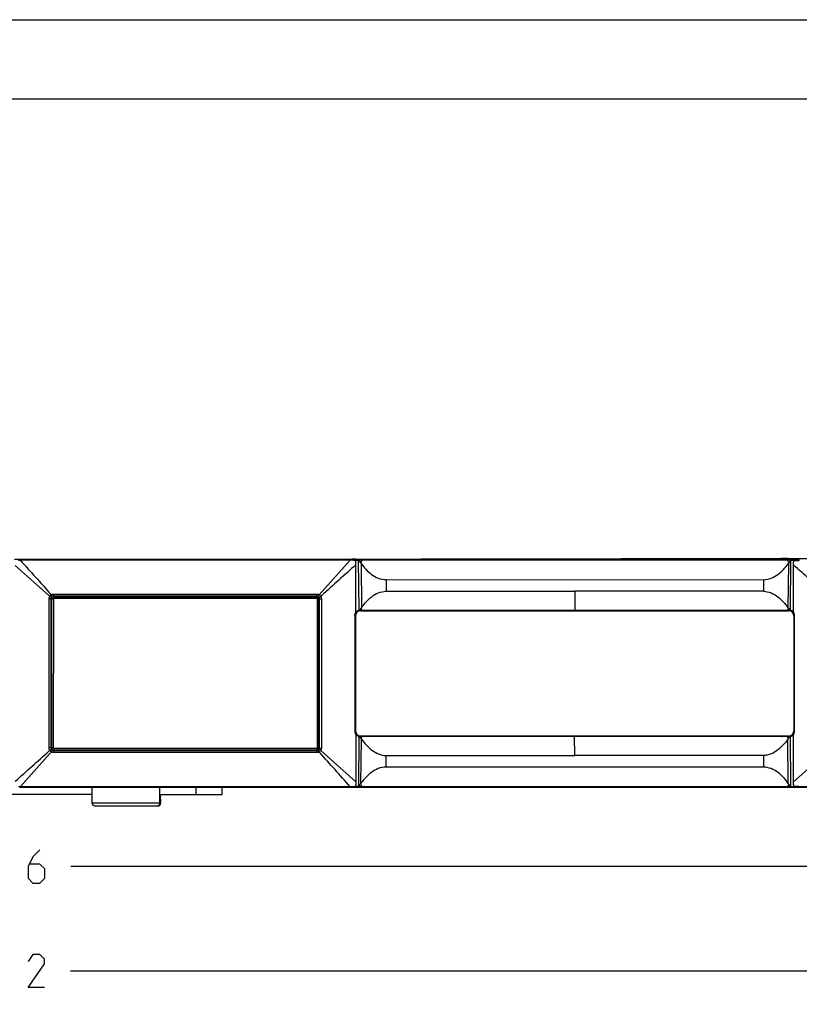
# Model space of a CAD drawing. Header units: inches. Extents: x 0 to 17, y 0 to 11.
# Tile 18 of 29: x 8 to 11, y 7.3 to 11. Entities that reach past the tile are written whole.
import ezdxf

# ---------------------------------------------------------------- set-up
doc = ezdxf.new("R2010")
doc.units = ezdxf.units.IN
doc.header["$LTSCALE"] = 0.935
doc.header["$MEASUREMENT"] = 0
doc.layers.get('0').update_dxf_attribs({"linetype": 'CONTINUOUS'})
doc.styles.add('TEXTSTYLE_2', font='txt', dxfattribs={"width": 0.8})
doc.dimstyles.new('DIMSTYLE_1', dxfattribs={"dimtxt": 0.125, "dimasz": 0.1875, "dimexe": 0.125, "dimexo": 0.0625, "dimgap": 0.0625, "dimtad": 0, "dimtih": 1, "dimtoh": 1, "dimdec": 0, "dimlfac": 2, "dimzin": 4, "dimdsep": 46, "dimtxsty": 'TEXTSTYLE_2', "dimblk": '_FILLED', "dimblk1": '_FILLED', "dimblk2": '_FILLED', "dimcen": 0.09, "dimazin": 1, "dimtfac": 1, "dimtofl": 0, "dimtmove": 0, "dimatfit": 3, "dimldrblk": '_FILLED', "dimfxl": 1, "dimtolj": 1, "dimtzin": 4, "dimarcsym": 0})

# ---------------------------------------------------------------- blocks, each defined once
blk = doc.blocks.new('_FILLED')
at = {"color": 0, "linetype": 'ByBlock'}
blk.add_solid([(0, 0), (-1, 0.167), (-1, -0.167)], dxfattribs=at)
blk = doc.blocks.new('*D1')
at = {"color": 2, "linetype": 'Continuous', "transparency": 16777216}
for p, q in [((3.2545, 8.1066), (3.2544, 7.2854)), ((12.7457, 8.1063), (12.7456, 7.2842)), ((3.2544, 7.4104), (7.7902, 7.4098)), ((12.7456, 7.4092), (8.2098, 7.4098))]:
    blk.add_line(p, q, dxfattribs=at)
at = {"color": 2, "linetype": 'Continuous', "transparency": 16777216, "xscale": 0.1875, "yscale": 0.1875, "zscale": 0.1875}
for p, rotation in [((3.2544, 7.4104), 179.9931780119), ((12.7456, 7.4092), 359.9931780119)]:
    blk.add_blockref('_FILLED', p, dxfattribs=dict(at, rotation=rotation))
at = {"color": 2, "linetype": 'Continuous', "transparency": 16777216, "insert": (8, 7.4723), "char_height": 0.125, "width": 0.441964, "attachment_point": 2, "line_spacing_factor": 0.9, "style": 'TEXTSTYLE_2'}
blk.add_mtext('{\\ftxt;\\W0.0001;\\H0.0001;\\~}{\\ftxt;\\W2.3571428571;\\H0.125; }{\\ftxt;\\W0.0001;\\H0.0001;\\~}', dxfattribs=at)
blk = doc.blocks.new('*D3')
at = {"color": 2, "linetype": 'Continuous', "transparency": 16777216}
for p, q in [((3.4119, 8.0889), (3.4119, 7.6795)), ((12.5882, 8.0886), (12.5882, 7.6795)), ((3.4119, 7.8045), (7.7903, 7.8045)), ((12.5882, 7.8045), (8.2099, 7.8045))]:
    blk.add_line(p, q, dxfattribs=at)
at = {"color": 2, "linetype": 'Continuous', "transparency": 16777216, "xscale": 0.1875, "yscale": 0.1875, "zscale": 0.1875, "rotation": 180}
blk.add_blockref('_FILLED', (3.4119, 7.8045), dxfattribs=at)
at = {"color": 2, "linetype": 'Continuous', "transparency": 16777216, "xscale": 0.1875, "yscale": 0.1875, "zscale": 0.1875}
blk.add_blockref('_FILLED', (12.5882, 7.8045), dxfattribs=at)
at = {"color": 2, "linetype": 'Continuous', "transparency": 16777216, "insert": (8.0001, 7.867), "char_height": 0.125, "width": 0.441964, "attachment_point": 2, "line_spacing_factor": 0.9, "style": 'TEXTSTYLE_2'}
blk.add_mtext('{\\ftxt;\\W0.0001;\\H0.0001;\\~}{\\ftxt;\\W2.3571428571;\\H0.125; }{\\ftxt;\\W0.0001;\\H0.0001;\\~}', dxfattribs=at)

msp = doc.modelspace()

# ---------------------------------------------------------------- linework, layer by layer
at = {"color": 7, "linetype": 'Continuous'}
for p, q in [((0, 11), (17, 11)), ((16.7, 10.7), (0.3, 10.7)), ((8.0176, 8.9628), (7.9977, 8.9627)), ((8.019, 8.9614), (8.0134, 8.9606)), ((9.265, 8.9624), (8.0176, 8.9626)), ((8.0176, 8.9626), (8.019, 8.9614)), ((8.019, 8.9628), (12.1778, 8.9705)), ((8.019, 8.9614), (8.019, 8.9599)), ((8.019, 8.9614), (8.0203, 8.9614)), ((8.0203, 8.9614), (9.2653, 8.9612)), ((8.0203, 8.9614), (8.0203, 8.9607)), ((9.2641, 8.9598), (8.0203, 8.96)), ((8.5188, 8.9625), (9.2428, 8.9639)), ((9.148, 8.8293), (9.2641, 8.9598)), ((9.2416, 8.9639), (9.2416, 8.9624)), ((9.2428, 8.964), (9.2428, 8.9651)), ((9.2428, 8.9639), (9.2428, 8.9624)), ((9.2604, 8.9639), (9.2705, 8.9639)), ((9.2604, 8.9639), (9.2604, 8.9621)), ((9.2637, 8.9624), (9.2638, 8.9637)), ((9.2638, 8.964), (9.2639, 8.9651)), ((9.2638, 8.9637), (9.2638, 8.9639)), ((9.264, 8.9612), (9.2641, 8.9598)), ((9.2653, 8.9612), (9.265, 8.9624)), ((9.2653, 8.9612), (9.2653, 8.9598)), ((9.2724, 8.9639), (9.2705, 8.9639)), ((9.273, 8.9639), (9.2724, 8.9639)), ((9.2732, 8.9637), (9.2745, 8.9627)), ((9.2777, 8.9627), (9.2745, 8.9627)), ((9.2779, 8.9639), (9.2758, 8.9639)), ((9.2829, 8.9627), (9.2777, 8.9627)), ((9.283, 8.9639), (9.2779, 8.9639)), ((9.2829, 8.9613), (9.293, 8.9612)), ((9.2829, 8.9613), (9.2829, 8.9594)), ((9.2863, 8.9593), (9.2829, 8.9594)), ((9.2857, 8.9639), (9.283, 8.9639)), ((9.2857, 8.9639), (10.8897, 8.9669)), ((10.8917, 8.9657), (9.2857, 8.9627)), ((9.2857, 8.9639), (9.2857, 8.9627)), ((9.2863, 8.9613), (9.2861, 8.9624)), ((9.2863, 8.9593), (9.2863, 8.9613)), ((9.2962, 8.9593), (9.2863, 8.9593)), ((9.2949, 8.9612), (9.293, 8.9612)), ((9.2956, 8.9612), (9.2949, 8.9612)), ((9.2957, 8.961), (9.297, 8.96)), ((9.2961, 8.9597), (9.2962, 8.9593)), ((9.2979, 8.7714), (9.2962, 8.9593)), ((9.3003, 8.96), (9.297, 8.96)), ((9.297, 8.96), (9.2992, 8.9569)), ((9.2992, 8.9569), (9.3034, 8.9508)), ((9.3068, 8.96), (9.3003, 8.96)), ((9.3067, 8.9569), (9.3034, 8.9508)), ((9.3083, 8.96), (9.3067, 8.9569)), ((9.3083, 8.9612), (10.9153, 8.961)), ((9.3083, 8.9612), (9.3083, 8.96)), ((10.9173, 8.9598), (9.3083, 8.96)), ((10.8996, 8.967), (10.8897, 8.9669)), ((10.8897, 8.9669), (10.8897, 8.9657)), ((10.901, 8.9657), (10.8897, 8.9657)), ((10.8916, 8.9622), (10.8897, 8.9657)), ((10.8988, 8.9626), (10.8986, 8.9622)), ((10.901, 8.9657), (10.8988, 8.9626)), ((10.9017, 8.9622), (10.9018, 8.965)), ((10.9018, 8.9669), (10.9039, 8.967)), ((10.9117, 8.965), (10.9018, 8.965)), ((10.9039, 8.967), (10.905, 8.967)), ((10.9151, 8.967), (10.905, 8.967)), ((10.9116, 8.967), (10.9116, 8.9682)), ((10.9116, 8.967), (10.9117, 8.965)), ((10.915, 8.9652), (10.9117, 8.965)), ((10.915, 8.9652), (10.9151, 8.967)), ((10.9252, 8.961), (10.9153, 8.961)), ((10.9153, 8.961), (10.9153, 8.9598)), ((10.9266, 8.9598), (10.9153, 8.9598)), ((10.9202, 8.9506), (10.9153, 8.9598)), ((10.9244, 8.9567), (10.9202, 8.9506)), ((10.9204, 8.9654), (10.9326, 8.9656)), ((10.9266, 8.9598), (10.9244, 8.9567)), ((10.9256, 8.7712), (10.9274, 8.9591)), ((10.9274, 8.961), (10.9291, 8.961)), ((10.9373, 8.9591), (10.9274, 8.9591)), ((10.9291, 8.961), (10.9306, 8.9611)), ((10.9407, 8.9611), (10.9306, 8.9611)), ((10.9326, 8.9663), (10.9326, 8.967)), ((10.9326, 8.9656), (10.9326, 8.9663)), ((12.1753, 8.9679), (10.9339, 8.9656)), ((10.9339, 8.9656), (10.9339, 8.9668)), ((10.9339, 8.9656), (10.9369, 8.9622)), ((10.9339, 8.9656), (10.9369, 8.9622)), ((10.9372, 8.9611), (10.937, 8.9622)), ((10.9372, 8.9611), (10.9373, 8.9591)), ((10.9406, 8.9592), (10.9373, 8.9591)), ((10.9406, 8.9592), (10.9407, 8.9611)), ((10.958, 8.9622), (10.9583, 8.961)), ((10.9583, 8.961), (10.9595, 8.961)), ((10.9583, 8.9596), (10.9583, 8.961)), ((8.1279, 8.8273), (8.0007, 8.9404)), ((9.2863, 8.7642), (9.2863, 8.9427)), ((9.3034, 8.9508), (9.3055, 8.9479)), ((9.3055, 8.9479), (9.307, 8.7808)), ((10.9181, 8.9477), (10.9166, 8.7806)), ((10.9181, 8.9477), (10.9202, 8.9506)), ((10.9372, 8.764), (10.9372, 8.9425)), ((9.3999, 8.8869), (10.8241, 8.8867)), ((9.3999, 8.8869), (9.4, 8.8432)), ((10.8241, 8.8867), (10.8239, 8.843)), ((8.1285, 8.2515), (8.1285, 8.815)), ((8.136, 8.815), (8.1285, 8.815)), ((8.1368, 8.8295), (8.1338, 8.8331)), ((8.136, 8.815), (8.136, 8.2515)), ((8.1362, 8.2515), (8.1363, 8.815)), ((8.1379, 8.815), (8.1378, 8.2515)), ((8.1379, 8.815), (8.1444, 8.815)), ((8.1384, 8.2515), (8.1385, 8.815)), ((8.1444, 8.815), (8.1443, 8.2515)), ((8.1458, 8.8244), (8.1459, 8.8248)), ((9.1386, 8.8227), (8.1458, 8.8228)), ((8.1458, 8.8228), (8.1459, 8.8224)), ((8.1459, 8.8248), (8.146, 8.8308)), ((9.1388, 8.8247), (8.1459, 8.8248)), ((8.1459, 8.8224), (9.1388, 8.8223)), ((8.146, 8.8165), (8.1459, 8.8224)), ((8.146, 8.8324), (9.1388, 8.8323)), ((8.146, 8.8308), (8.146, 8.8324)), ((8.146, 8.8165), (9.1388, 8.8164)), ((9.1386, 8.8227), (9.1388, 8.8223)), ((9.1389, 8.8307), (9.1388, 8.8323)), ((9.1388, 8.8247), (9.1389, 8.8307)), ((9.1388, 8.8223), (9.1388, 8.8164)), ((9.1404, 8.8148), (9.1403, 8.2514)), ((9.1465, 8.8148), (9.1404, 8.8148)), ((9.1463, 8.8148), (9.1462, 8.2514)), ((9.1465, 8.2514), (9.1465, 8.8148)), ((9.1481, 8.8148), (9.148, 8.2514)), ((9.1481, 8.8148), (9.1563, 8.8148)), ((9.1486, 8.2514), (9.1487, 8.8148)), ((9.1563, 8.8148), (9.1562, 8.2514)), ((9.4, 8.8432), (10.112, 8.8431)), ((10.112, 8.8431), (10.1118, 8.7718)), ((10.8239, 8.843), (10.112, 8.8431)), ((9.305, 8.7779), (9.3009, 8.7718)), ((9.3019, 8.7713), (9.3041, 8.7713)), ((9.3083, 8.7718), (9.3021, 8.7719)), ((9.3041, 8.7695), (10.9195, 8.7693)), ((9.305, 8.7779), (9.3083, 8.7718)), ((9.3083, 8.7718), (10.1118, 8.7718)), ((10.1118, 8.7718), (10.9153, 8.7717)), ((10.912, 8.7703), (10.912, 8.7711)), ((10.9186, 8.7777), (10.9153, 8.7717)), ((10.9153, 8.7717), (10.9214, 8.7717)), ((10.9186, 8.7777), (10.9227, 8.7716)), ((9.282, 8.7518), (9.282, 8.3144)), ((9.2841, 8.7498), (9.2841, 8.3164)), ((9.2843, 8.3164), (9.2844, 8.7498)), ((10.9392, 8.7496), (10.9391, 8.3162)), ((10.9415, 8.3142), (10.9415, 8.7516)), ((9.2863, 8.302), (9.2863, 8.1235)), ((9.2935, 8.2983), (9.2914, 8.2983)), ((9.2978, 8.2948), (9.2961, 8.1069)), ((9.305, 8.2883), (9.3008, 8.2944)), ((9.302, 8.2943), (9.3082, 8.2943)), ((10.9194, 8.2965), (9.304, 8.2967)), ((9.3082, 8.2943), (9.305, 8.2883)), ((10.1117, 8.2943), (9.3082, 8.2943)), ((10.089, 8.2948), (10.089, 8.2966)), ((10.1119, 8.2229), (10.1117, 8.2943)), ((10.9152, 8.2942), (10.1117, 8.2943)), ((10.8942, 8.2953), (10.8936, 8.2965)), ((10.8938, 8.2947), (10.8942, 8.2953)), ((10.9014, 8.2947), (10.9014, 8.2965)), ((10.9129, 8.2947), (10.9129, 8.2965)), ((10.9185, 8.2881), (10.9152, 8.2942)), ((10.9152, 8.2942), (10.9214, 8.2941)), ((10.9185, 8.2881), (10.9226, 8.2942)), ((10.9273, 8.1067), (10.9256, 8.2946)), ((10.9371, 8.1233), (10.9371, 8.3018)), ((8.1362, 8.2515), (8.1285, 8.2515)), ((8.1443, 8.2515), (8.1378, 8.2515)), ((9.1388, 8.2498), (8.1459, 8.25)), ((8.1459, 8.2441), (8.1459, 8.25)), ((9.1388, 8.2498), (9.1387, 8.2439)), ((9.1403, 8.2514), (9.1465, 8.2514)), ((9.148, 8.2514), (9.1562, 8.2514)), ((9.3054, 8.1183), (9.307, 8.2854)), ((10.918, 8.1181), (10.9165, 8.2852)), ((8.1336, 8.2335), (8.0202, 8.1065)), ((8.1314, 8.2424), (8.1277, 8.2394)), ((8.1457, 8.2436), (8.1459, 8.2441)), ((8.1457, 8.2436), (9.1386, 8.2435)), ((9.1386, 8.2419), (8.1457, 8.242)), ((8.1459, 8.2416), (8.1457, 8.242)), ((9.1387, 8.2439), (8.1459, 8.2441)), ((8.1459, 8.2416), (9.1387, 8.2415)), ((8.1459, 8.2416), (8.1459, 8.2358)), ((9.1388, 8.234), (8.1459, 8.2341)), ((9.1386, 8.2435), (9.1387, 8.2439)), ((9.1386, 8.2419), (9.1387, 8.2415)), ((9.1387, 8.2415), (9.1388, 8.234)), ((9.1533, 8.2422), (9.2863, 8.1235)), ((9.3998, 8.1793), (9.4, 8.223)), ((9.4, 8.223), (10.1119, 8.2229)), ((10.8238, 8.2228), (10.1119, 8.2229)), ((10.8238, 8.2228), (10.824, 8.1791)), ((10.9371, 8.1233), (11.0671, 8.2389)), ((10.824, 8.1791), (9.3998, 8.1793)), ((8.0133, 8.1059), (8.0189, 8.1051)), ((8.0189, 8.1051), (8.0174, 8.1039)), ((8.0174, 8.1039), (12.2054, 8.1034)), ((8.0189, 8.1051), (8.0189, 8.1066)), ((8.0189, 8.1051), (8.0202, 8.1051)), ((8.0197, 8.1066), (8.0202, 8.1065)), ((8.0202, 8.1065), (9.2639, 8.1064)), ((8.0202, 8.1051), (8.0202, 8.1058)), ((8.0202, 8.1051), (9.2652, 8.105)), ((8.2909, 8.043), (8.2908, 8.1039)), ((8.5465, 8.0435), (8.5464, 8.1039)), ((8.6838, 8.0766), (8.6838, 8.1038)), ((8.7815, 8.0766), (8.7815, 8.1038)), ((9.2639, 8.1064), (9.2639, 8.105)), ((9.2652, 8.105), (9.2649, 8.1038)), ((9.2652, 8.1064), (9.2652, 8.105)), ((9.2828, 8.1068), (9.2862, 8.1069)), ((9.2828, 8.1049), (9.2828, 8.1068)), ((9.2929, 8.1049), (9.2828, 8.1049)), ((9.2862, 8.1049), (9.286, 8.1038)), ((9.2862, 8.1069), (9.2961, 8.1069)), ((9.2862, 8.1049), (9.2862, 8.1069)), ((9.2947, 8.1053), (9.2929, 8.1049)), ((9.2951, 8.105), (9.2929, 8.1049)), ((9.2989, 8.105), (9.296, 8.105)), ((9.2969, 8.1062), (9.2991, 8.1093)), ((9.2969, 8.1062), (9.3082, 8.1062)), ((9.2991, 8.1093), (9.3033, 8.1154)), ((9.3017, 8.1062), (9.3031, 8.1062)), ((9.3054, 8.1183), (9.3033, 8.1154)), ((9.3033, 8.1154), (9.3082, 8.1062)), ((9.3064, 8.1062), (10.9152, 8.106)), ((9.3082, 8.105), (9.3082, 8.1062)), ((10.9152, 8.1048), (9.3082, 8.105)), ((10.9152, 8.106), (10.9168, 8.1091)), ((10.9152, 8.106), (10.9236, 8.106)), ((10.9152, 8.1048), (10.9152, 8.106)), ((10.9237, 8.1048), (10.9152, 8.1048)), ((10.9168, 8.1091), (10.9201, 8.1152)), ((10.9201, 8.1152), (10.918, 8.1181)), ((10.9243, 8.1091), (10.9201, 8.1152)), ((10.9236, 8.106), (10.926, 8.1061)), ((10.9265, 8.106), (10.9243, 8.1091)), ((10.926, 8.1061), (10.9265, 8.106)), ((10.9273, 8.1067), (10.9372, 8.1067)), ((10.9273, 8.1063), (10.9273, 8.1067)), ((10.9305, 8.1048), (10.9274, 8.1048)), ((10.9406, 8.1047), (10.9305, 8.1048)), ((10.9369, 8.1036), (10.9371, 8.1047)), ((10.9371, 8.1047), (10.9372, 8.1067)), ((10.9372, 8.1067), (10.9405, 8.1066)), ((10.9405, 8.1066), (10.9406, 8.1047)), ((10.9582, 8.1048), (10.9579, 8.1036)), ((10.9582, 8.1062), (10.9582, 8.1048)), ((10.9594, 8.1048), (10.9582, 8.1048)), ((10.9594, 8.1062), (10.9594, 8.1048)), ((12.2032, 8.1046), (10.9594, 8.1048)), ((7.6649, 8.0768), (8.2908, 8.0767)), ((8.5465, 8.0766), (8.7815, 8.0766)), ((8.5495, 8.0427), (8.5494, 8.0766)), ((8.5465, 8.0435), (8.2909, 8.043)), ((8.2909, 8.043), (8.2909, 8.043)), ((8.3008, 8.0332), (8.5367, 8.0336)), ((8.3037, 8.0324), (8.5397, 8.0329)), ((8.5495, 8.0427), (8.5464, 8.0427))]:
    msp.add_line(p, q, dxfattribs=at)
for points in [[(10.901, 8.9657), (10.8999, 8.9657), (10.8985, 8.9657), (10.897, 8.9657)], [(10.9266, 8.9598), (10.9255, 8.9597), (10.9241, 8.9598), (10.9226, 8.9598)], [(9.2969, 8.1062), (9.2979, 8.1063), (9.2991, 8.1062), (9.3017, 8.1062)]]:
    msp.add_lwpolyline(points, dxfattribs=at)
at = {"color": 2, "linetype": 'Continuous'}
for points in [[(8.0938, 7.867), (8.0671, 7.8402), (8.0492, 7.8045), (8.0492, 7.7598), (8.0671, 7.742), (8.0938, 7.742), (8.1117, 7.7598), (8.1117, 7.7956), (8.0938, 7.8134), (8.0552, 7.8134)], [(8.1116, 7.3473), (8.0491, 7.3473), (8.1116, 7.4366), (8.1116, 7.4544), (8.0938, 7.4723), (8.067, 7.4723), (8.0491, 7.4455)]]:
    msp.add_lwpolyline(points, dxfattribs=at)
at = {"color": 7, "linetype": 'Continuous'}
for centre, radius, start, end in [((8.0076, 9.5349), 0.5751, 271.131, 271.2639), ((7.8564, 8.9597), 0.1639, 0.1017, 0.3482), ((40.5934, 38.0089), 43.6446, 221.72689, 221.95034), ((9.2419, 8.5785), 0.3839, 89.8592, 90.0426), ((9.2376, 12.532), 3.5681, 270.0832, 270.3652), ((9.2456, 9.0697), 0.1073, 268.5023, 269.5381), ((9.3016, 8.962), 0.0378, 179.2961, 180.0096), ((9.2636, 8.5751), 0.3847, 89.7455, 89.9288), ((9.2672, 12.5016), 3.5404, 269.9691, 270.2538), ((9.2769, 8.7865), 0.1774, 90.3279, 91.2308), ((9.2842, 8.4093), 0.5534, 89.9949, 90.1333), ((9.2841, 8.8046), 0.1581, 89.4206, 89.9464), ((9.299, 8.7863), 0.1749, 90.213, 91.1303), ((9.3021, 5.4296), 3.5316, 89.8996, 90.0604), ((9.3064, 8.8015), 0.1584, 89.3068, 89.8326), ((10.8995, 8.8432), 0.1237, 88.9253, 89.9579), ((10.9051, 8.962), 0.00504, 91.4598, 105.8703), ((10.9258, 8.7795), 0.186, 91.6541, 93.3219), ((10.9245, 12.5352), 3.5682, 269.8486, 270.1306), ((10.9249, 8.837), 0.124, 88.8069, 89.8446), ((10.9307, 8.9561), 0.00499, 91.3674, 105.8484), ((10.935, 8.5817), 0.3839, 90.1712, 90.3546), ((10.9572, 12.5133), 3.5522, 269.733, 270.017), ((10.9599, 8.5749), 0.3847, 90.0575, 90.2409), ((48.1685, -34.6185), 58.3901, 131.751671, 131.92199), ((-18.4599, -24.1456), 44.2607, 48.1634, 48.38059), ((7.7085, 8.3671), 0.6227, 47.2173, 47.6556), ((8.1458, 8.815), 0.00978, 125.4201, 145.0027), ((8.1458, 8.815), 0.00788, 89.9983, 179.9896), ((8.1459, 8.815), 0.00747, 89.9969, 179.9911), ((8.146, 8.815), 0.00156, 89.9811, 180.0067), ((9.1181, 8.8175), 0.0159, 19.2836, 33.752), ((9.1386, 8.8148), 0.00788, 359.9968, 89.9881), ((9.1388, 8.8148), 0.00747, 359.9953, 89.9895), ((9.1388, 8.8148), 0.00156, 359.9797, 90.0052), ((9.3041, 8.7498), 0.0197, 89.9983, 179.9896), ((9.3023, 8.7516), 0.0203, 94.0188, 102.5794), ((9.3021, 8.7519), 0.0199, 89.955, 93.4471), ((9.4842, 8.6561), 0.2166, 144.8499, 145.7924), ((10.8943, 8.7559), 0.0197, 43.5441, 51.0373), ((10.8963, 8.7579), 0.0199, 38.2507, 41.581), ((10.8963, 8.7579), 0.02, 35.146, 38.436), ((10.7404, 8.6576), 0.2149, 33.983, 34.9308), ((10.9195, 8.7496), 0.0197, 359.9968, 89.9881), ((10.9215, 8.7517), 0.0199, 86.5402, 90.0317), ((10.9212, 8.7517), 0.02, 77.308, 85.9343), ((9.304, 8.7498), 0.0198, 161.9988, 179.9271), ((9.3039, 8.3164), 0.0198, 180.0593, 197.9854), ((9.304, 8.3164), 0.0197, 179.9968, 269.9881), ((9.3023, 8.3146), 0.0203, 257.4088, 265.9746), ((9.302, 8.3143), 0.0199, 266.5461, 270.0314), ((9.4841, 8.41), 0.2166, 214.1992, 215.1422), ((10.5911, 8.5003), 0.366, 325.926, 326.1531), ((10.7402, 8.4084), 0.2151, 325.0575, 326.004), ((10.9194, 8.3162), 0.0197, 269.9983, 359.9896), ((10.9214, 8.3141), 0.0199, 269.9546, 273.4393), ((10.9212, 8.3141), 0.02, 274.045, 282.6765), ((8.1457, 8.2515), 0.00788, 179.9968, 269.9881), ((8.1459, 8.2515), 0.00747, 179.9953, 269.9895), ((8.1459, 8.2515), 0.00156, 179.9797, 270.0052), ((9.1386, 8.2514), 0.00788, 269.9983, 359.9896), ((9.1387, 8.2514), 0.00747, 269.9969, 359.9911), ((9.1388, 8.2514), 0.00156, 269.9811, 0.0067), ((-20.5527, 40.2799), 43.0019, 311.60584, 311.8326), ((8.5984, 7.808), 0.6301, 137.0981, 137.5312), ((8.1458, 8.2514), 0.00977, 215.6329, 235.0122), ((7.3415, 8.2358), 0.8044, 359.8781, 0.0009), ((-22.4352, -20.0338), 42.3875, 41.59636, 41.82604), ((8.0142, 7.8611), 0.2455, 88.7174, 88.9206), ((7.8547, 8.1069), 0.1655, 359.6405, 359.8862), ((9.2636, 8.4914), 0.385, 270.0574, 270.2408), ((9.2662, 4.5639), 3.5411, 89.7326, 90.0172), ((9.2956, 8.0563), 0.0487, 89.5873, 90.5737), ((9.3031, 11.6676), 3.5626, 269.9336, 270.0821), ((10.9237, 8.404), 0.2992, 269.9926, 270.696), ((10.9563, 4.5513), 3.5535, 89.9694, 90.2533), ((10.9599, 8.4912), 0.385, 269.7456, 269.929), ((8.3007, 8.043), 0.00983, 180.1069, 270.1069), ((8.3037, 8.0423), 0.00983, 246.0185, 270.1069), ((8.5367, 8.0435), 0.00983, 270.1069, 0.1069), ((8.5396, 8.0427), 0.00983, 270.1069, 0.1069)]:
    msp.add_arc(centre, radius, start, end, dxfattribs=at)
for points in [[(8.0176, 8.9626), (8.015, 8.9626), (8.0124, 8.9621), (8.01, 8.9611)], [(8.019, 8.9599), (8.0168, 8.9599), (8.0146, 8.9594), (8.0126, 8.9587)], [(10.9133, 8.9623), (10.9138, 8.9633), (10.9143, 8.9643), (10.915, 8.9652)], [(10.9406, 8.9592), (10.9465, 8.9596), (10.9524, 8.9596), (10.9583, 8.9596)], [(8.1285, 8.815), (8.1285, 8.8181), (8.1296, 8.8214), (8.1314, 8.824)], [(8.1314, 8.824), (8.1329, 8.8261), (8.1347, 8.828), (8.1368, 8.8295)], [(8.1378, 8.8206), (8.1367, 8.819), (8.136, 8.8169), (8.136, 8.815)], [(8.137, 8.8186), (8.1365, 8.8175), (8.1363, 8.8162), (8.1363, 8.815)], [(8.1368, 8.8295), (8.1394, 8.8313), (8.1428, 8.8324), (8.146, 8.8324)], [(8.1421, 8.8237), (8.1399, 8.8228), (8.1379, 8.8208), (8.137, 8.8186)], [(8.1459, 8.8248), (8.1439, 8.8248), (8.1418, 8.8242), (8.1402, 8.823)], [(8.1458, 8.8244), (8.1445, 8.8244), (8.1433, 8.8242), (8.1421, 8.8237)], [(9.1423, 8.8236), (9.1411, 8.8241), (9.1399, 8.8243), (9.1386, 8.8243)], [(9.1388, 8.8323), (9.1421, 8.8323), (9.1454, 8.8312), (9.148, 8.8293)], [(9.1446, 8.8229), (9.1429, 8.8241), (9.1408, 8.8247), (9.1388, 8.8247)], [(9.1474, 8.8185), (9.1465, 8.8207), (9.1445, 8.8226), (9.1423, 8.8236)], [(9.147, 8.8203), (9.1464, 8.8213), (9.1455, 8.8222), (9.1446, 8.8229)], [(9.1487, 8.8148), (9.1487, 8.8168), (9.1481, 8.8187), (9.147, 8.8203)], [(9.1481, 8.8148), (9.1481, 8.8161), (9.1479, 8.8173), (9.1474, 8.8185)], [(9.157, 8.827), (9.156, 8.8258), (9.1549, 8.8246), (9.1536, 8.8236)], [(9.1536, 8.8236), (9.1553, 8.8211), (9.1563, 8.8179), (9.1563, 8.8148)], [(9.2863, 8.7642), (9.2891, 8.7677), (9.2935, 8.7704), (9.2979, 8.7714)], [(10.9372, 8.764), (10.9344, 8.7675), (10.9301, 8.7702), (10.9256, 8.7712)], [(9.2978, 8.2948), (9.2934, 8.2958), (9.2891, 8.2985), (9.2863, 8.302)], [(10.9256, 8.2946), (10.93, 8.2956), (10.9343, 8.2983), (10.9371, 8.3018)], [(8.1314, 8.2424), (8.1296, 8.245), (8.1285, 8.2483), (8.1285, 8.2515)], [(8.136, 8.2515), (8.136, 8.2495), (8.1367, 8.2474), (8.1378, 8.2457)], [(8.1362, 8.2515), (8.1362, 8.2503), (8.1365, 8.249), (8.137, 8.2479)], [(9.1468, 8.2457), (9.148, 8.2473), (9.1486, 8.2494), (9.1486, 8.2514)], [(9.1473, 8.2477), (9.1478, 8.2489), (9.148, 8.2502), (9.148, 8.2514)], [(9.1562, 8.2514), (9.1562, 8.2482), (9.1551, 8.2449), (9.1533, 8.2423)], [(8.1368, 8.237), (8.1347, 8.2384), (8.1329, 8.2403), (8.1314, 8.2424)], [(8.1459, 8.2341), (8.1427, 8.2341), (8.1394, 8.2351), (8.1368, 8.237)], [(8.137, 8.2479), (8.1379, 8.2457), (8.1398, 8.2437), (8.142, 8.2428)], [(8.1402, 8.2434), (8.1418, 8.2423), (8.1439, 8.2416), (8.1459, 8.2416)], [(8.142, 8.2428), (8.1432, 8.2423), (8.1444, 8.242), (8.1457, 8.242)], [(9.1386, 8.2419), (9.1398, 8.2419), (9.1411, 8.2422), (9.1422, 8.2427)], [(9.1387, 8.2415), (9.1407, 8.2415), (9.1426, 8.2421), (9.1442, 8.2432)], [(9.1476, 8.2366), (9.145, 8.2349), (9.1418, 8.234), (9.1388, 8.234)], [(9.1422, 8.2427), (9.1444, 8.2436), (9.1464, 8.2455), (9.1473, 8.2477)], [(9.1442, 8.2432), (9.1452, 8.2438), (9.1461, 8.2447), (9.1468, 8.2457)], [(9.1476, 8.2366), (9.1485, 8.2354), (9.1497, 8.2343), (9.1509, 8.2332)], [(8.0137, 8.1074), (8.0153, 8.1069), (8.0171, 8.1066), (8.0189, 8.1066)], [(10.9582, 8.1062), (10.9523, 8.1062), (10.9464, 8.1062), (10.9405, 8.1066)]]:
    msp.add_open_spline(points, degree=3, dxfattribs=at)
for points, knots in [([(9.2604, 8.9621), (9.2578, 8.9623), (9.2526, 8.9625), (9.2474, 8.9624), (9.2447, 8.9624)], [0, 0, 0, 0, 0.498978, 1, 1, 1, 1]), ([(9.2829, 8.9594), (9.28, 8.9596), (9.2741, 8.9598), (9.2682, 8.9597), (9.2653, 8.9598)], [0, 0, 0, 0, 0.49888, 1, 1, 1, 1]), ([(9.2705, 8.9639), (9.2708, 8.9639), (9.2719, 8.9638), (9.2732, 8.9632), (9.2736, 8.9624)], [0, 0, 0, 0, 0.244617, 1, 1, 1, 1]), ([(9.2863, 8.9427), (9.2863, 8.9442), (9.2863, 8.9498), (9.2856, 8.9561), (9.2829, 8.9594)], [0, 0, 0, 0, 0.252527, 1, 1, 1, 1]), ([(9.293, 8.9612), (9.2933, 8.9612), (9.2944, 8.9611), (9.2958, 8.9605), (9.2961, 8.9597)], [0, 0, 0, 0, 0.245054, 1, 1, 1, 1]), ([(10.9021, 8.9669), (10.9021, 8.9668), (10.902, 8.9665), (10.9014, 8.9663), (10.9011, 8.966), (10.901, 8.9657)], [0, 0, 0, 0, 0.262863, 0.503642, 1, 1, 1, 1]), ([(10.9018, 8.965), (10.9018, 8.9653), (10.9021, 8.9662), (10.9031, 8.9666), (10.9037, 8.9668)], [0, 0, 0, 0, 0.270877, 1, 1, 1, 1]), ([(10.9277, 8.961), (10.9277, 8.9608), (10.9276, 8.9605), (10.927, 8.9604), (10.9267, 8.96), (10.9266, 8.9598)], [0, 0, 0, 0, 0.263314, 0.503732, 1, 1, 1, 1]), ([(10.9274, 8.9591), (10.9274, 8.9593), (10.9277, 8.9602), (10.9287, 8.9607), (10.9293, 8.9609)], [0, 0, 0, 0, 0.271499, 1, 1, 1, 1]), ([(10.9372, 8.9425), (10.9372, 8.944), (10.9372, 8.9496), (10.938, 8.9559), (10.9406, 8.9592)], [0, 0, 0, 0, 0.252543, 1, 1, 1, 1]), ([(9.3055, 8.9479), (9.3111, 8.9402), (9.3232, 8.9253), (9.3447, 8.9057), (9.3703, 8.8909), (9.39, 8.8869), (9.3999, 8.8869)], [0, 0, 0, 0, 0.245696, 0.493929, 0.745496, 1, 1, 1, 1]), ([(10.8241, 8.8867), (10.834, 8.8867), (10.8537, 8.8907), (10.8792, 8.9055), (10.9006, 8.925), (10.9125, 8.94), (10.9181, 8.9477)], [0, 0, 0, 0, 0.254781, 0.506322, 0.75444, 1, 1, 1, 1]), ([(8.1314, 8.824), (8.1321, 8.8235), (8.1335, 8.8226), (8.1354, 8.8214), (8.1367, 8.8208), (8.1377, 8.8204), (8.1378, 8.8206)], [0, 0, 0, 0, 0.37187, 0.671863, 0.892109, 1, 1, 1, 1]), ([(8.1402, 8.823), (8.1404, 8.8232), (8.1401, 8.8242), (8.1395, 8.8255), (8.1383, 8.8274), (8.1373, 8.8288), (8.1368, 8.8295)], [0, 0, 0, 0, 0.101695, 0.328466, 0.647564, 1, 1, 1, 1]), ([(9.1446, 8.8229), (9.1444, 8.8231), (9.1447, 8.8241), (9.1453, 8.8253), (9.1465, 8.8273), (9.1475, 8.8287), (9.148, 8.8293)], [0, 0, 0, 0, 0.100635, 0.328427, 0.648109, 1, 1, 1, 1]), ([(9.147, 8.8203), (9.1472, 8.8202), (9.1482, 8.8205), (9.1495, 8.8211), (9.1515, 8.8222), (9.1529, 8.8231), (9.1536, 8.8236)], [0, 0, 0, 0, 0.100958, 0.32912, 0.648846, 1, 1, 1, 1]), ([(9.148, 8.8293), (9.1491, 8.8286), (9.1511, 8.8268), (9.1529, 8.8248), (9.1536, 8.8236)], [0, 0, 0, 0, 0.500774, 1, 1, 1, 1]), ([(9.307, 8.7808), (9.3125, 8.7886), (9.3244, 8.8035), (9.3454, 8.8233), (9.3707, 8.8384), (9.3902, 8.8431), (9.4, 8.8432)], [0, 0, 0, 0, 0.245529, 0.493601, 0.745174, 1, 1, 1, 1]), ([(10.8239, 8.843), (10.8337, 8.8429), (10.8533, 8.8382), (10.8784, 8.8232), (10.8993, 8.8033), (10.9111, 8.7884), (10.9166, 8.7806)], [0, 0, 0, 0, 0.255149, 0.506663, 0.754595, 1, 1, 1, 1]), ([(9.282, 8.7518), (9.282, 8.754), (9.2827, 8.7585), (9.285, 8.7624), (9.2863, 8.7642)], [0, 0, 0, 0, 0.502169, 1, 1, 1, 1]), ([(10.9415, 8.7516), (10.9415, 8.7527), (10.9411, 8.7571), (10.9392, 8.7614), (10.9372, 8.764)], [0, 0, 0, 0, 0.252959, 1, 1, 1, 1]), ([(9.282, 8.3144), (9.282, 8.3133), (9.2823, 8.3089), (9.2842, 8.3046), (9.2863, 8.302)], [0, 0, 0, 0, 0.253079, 1, 1, 1, 1]), ([(10.9371, 8.3018), (10.9392, 8.3044), (10.9411, 8.3087), (10.9415, 8.3131), (10.9415, 8.3142)], [0, 0, 0, 0, 0.747041, 1, 1, 1, 1]), ([(9.307, 8.2854), (9.3125, 8.2776), (9.3244, 8.2626), (9.3521, 8.2363), (9.3807, 8.2232), (9.4, 8.223)], [0, 0, 0, 0, 0.247265, 0.497009, 1, 1, 1, 1]), ([(10.9165, 8.2852), (10.9111, 8.2774), (10.8993, 8.2625), (10.8783, 8.2427), (10.8595, 8.2314), (10.8457, 8.2264), (10.8385, 8.2246), (10.8313, 8.2231), (10.8263, 8.2228), (10.8238, 8.2228)], [0, 0, 0, 0, 0.245285, 0.493018, 0.744148, 0.807771, 0.871632, 0.935795, 1, 1, 1, 1]), ([(8.1378, 8.2457), (8.1377, 8.2459), (8.1367, 8.2456), (8.1354, 8.245), (8.1335, 8.2438), (8.1321, 8.2429), (8.1314, 8.2424)], [0, 0, 0, 0, 0.098619, 0.325315, 0.645711, 1, 1, 1, 1]), ([(8.1368, 8.237), (8.1374, 8.2377), (8.1383, 8.239), (8.1395, 8.241), (8.14, 8.2422), (8.1404, 8.2432), (8.1402, 8.2434)], [0, 0, 0, 0, 0.370512, 0.66975, 0.890097, 1, 1, 1, 1]), ([(9.1476, 8.2366), (9.1471, 8.2373), (9.1462, 8.2387), (9.145, 8.2407), (9.1445, 8.242), (9.1441, 8.243), (9.1442, 8.2432)], [0, 0, 0, 0, 0.352508, 0.673104, 0.901173, 1, 1, 1, 1]), ([(9.1533, 8.2423), (9.1526, 8.2428), (9.1512, 8.2437), (9.1493, 8.2449), (9.148, 8.2455), (9.147, 8.2459), (9.1468, 8.2457)], [0, 0, 0, 0, 0.368146, 0.666767, 0.888063, 1, 1, 1, 1]), ([(9.1533, 8.2423), (9.1525, 8.2411), (9.1507, 8.2392), (9.1487, 8.2374), (9.1476, 8.2366)], [0, 0, 0, 0, 0.500253, 1, 1, 1, 1]), ([(9.3998, 8.1793), (9.3899, 8.1793), (9.3701, 8.1753), (9.3445, 8.1605), (9.3231, 8.1409), (9.311, 8.126), (9.3054, 8.1183)], [0, 0, 0, 0, 0.25468, 0.506364, 0.754481, 1, 1, 1, 1]), ([(10.918, 8.1181), (10.9124, 8.1258), (10.9005, 8.1408), (10.8791, 8.1603), (10.8536, 8.1751), (10.8339, 8.1791), (10.824, 8.1791)], [0, 0, 0, 0, 0.245399, 0.493387, 0.745035, 1, 1, 1, 1]), ([(9.2652, 8.1064), (9.2681, 8.1065), (9.274, 8.1064), (9.2799, 8.1066), (9.2828, 8.1068)], [0, 0, 0, 0, 0.501116, 1, 1, 1, 1]), ([(9.2863, 8.1235), (9.2863, 8.122), (9.2862, 8.1164), (9.2855, 8.1101), (9.2828, 8.1068)], [0, 0, 0, 0, 0.252556, 1, 1, 1, 1]), ([(9.2961, 8.1069), (9.2961, 8.1067), (9.2959, 8.106), (9.2952, 8.1055), (9.2947, 8.1053)], [0, 0, 0, 0, 0.269064, 1, 1, 1, 1]), ([(9.2957, 8.105), (9.2958, 8.1052), (9.2959, 8.1055), (9.2965, 8.1056), (9.2968, 8.106), (9.2969, 8.1062)], [0, 0, 0, 0, 0.261261, 0.502429, 1, 1, 1, 1]), ([(10.9274, 8.1049), (10.9275, 8.1049), (10.9279, 8.1051), (10.9273, 8.1052), (10.9269, 8.1055), (10.9266, 8.1058), (10.9265, 8.106)], [0, 0, 0, 0, 0.195151, 0.383259, 0.585345, 1, 1, 1, 1]), ([(10.9305, 8.1048), (10.9302, 8.1048), (10.929, 8.1049), (10.9277, 8.1055), (10.9273, 8.1063)], [0, 0, 0, 0, 0.244487, 1, 1, 1, 1]), ([(10.9405, 8.1066), (10.9396, 8.1077), (10.937, 8.113), (10.9371, 8.119), (10.9371, 8.1233)], [0, 0, 0, 0, 0.250745, 1, 1, 1, 1])]:
    msp.add_open_spline(points, degree=3, knots=knots, dxfattribs=at)

# ---------------------------------------------------------------- dimensions: what is measured, and where the dimension line sits
at = {"color": 2, "linetype": 'Continuous'}
dim = msp.add_linear_dim(base=(12.7456, 7.4092), p1=(3.2545, 8.1691), p2=(12.7457, 8.1688), angle=359.9932, text='{\\ftxt;\\W0.0001;\\H0.0001;\\~}{\\ftxt;\\W2.3571428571;\\H0.125; }{\\ftxt;\\W0.0001;\\H0.0001;\\~}', dimstyle='DIMSTYLE_1', dxfattribs=at)
dim.commit()
dim.dimension.update_dxf_attribs({"geometry": '*D1', "text_midpoint": (7.9821, 7.4098), "dimtype": 160})
dim = msp.add_linear_dim(base=(12.5882, 7.8045), p1=(3.4119, 8.1514), p2=(12.5882, 8.1511), text='{\\ftxt;\\W0.0001;\\H0.0001;\\~}{\\ftxt;\\W2.3571428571;\\H0.125; }{\\ftxt;\\W0.0001;\\H0.0001;\\~}', dimstyle='DIMSTYLE_1', dxfattribs=at)
dim.commit()
dim.dimension.update_dxf_attribs({"geometry": '*D3', "text_midpoint": (7.9822, 7.8045), "dimtype": 160})

doc.saveas('drawing.dxf')
